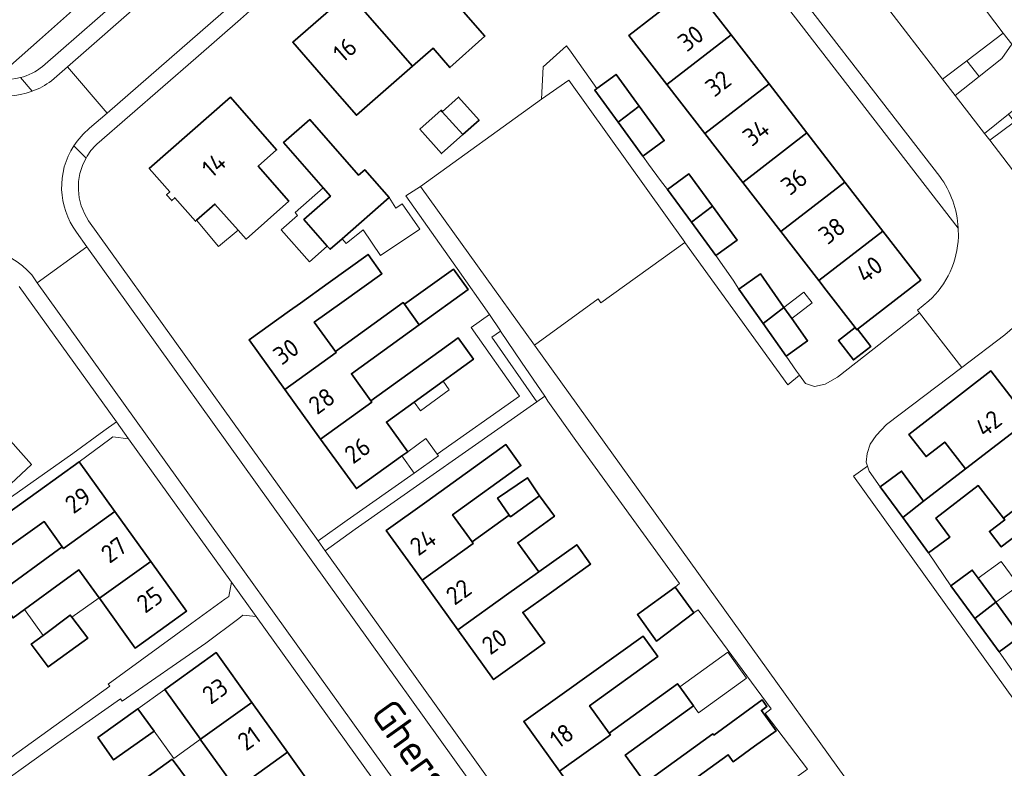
# Model space of a CAD drawing. Header units: metres. Extents: x 104777 to 177370, y 409697 to 438337.
# Tile 84 of 133: x 129984 to 130082, y 423146 to 423221. Entities that reach past the tile are written whole.
import ezdxf
from ezdxf.enums import TextEntityAlignment as Align
from ezdxf.lldxf.tags import DXFTag

# ---------------------------------------------------------------- set-up
doc = ezdxf.new("R2010")
doc.units = ezdxf.units.M
for name, color, linetype, lineweight in [('B-WE-GR-BEPLANTING_CULTUUR_BODEMBEDEKKER-GV', 90, 'Continuous', 18), ('B-WE-GR-GROENVOORZIENING-GV', 80, 'Continuous', 18), ('B-WE-IE-TERREINAFSCHEIDING_KUNSTMATIG_HEKWERK-G', 20, 'IE-TERREINAFSCHEIDING_KUNSTMATIG-SO', 18), ('B-WE-KG-GRENS_PERCEEL-G', 150, 'KG-PERCEEL-SO', 18), ('B-WE-OG-BEBOUWING-GV', 7, 'Continuous', 35), ('B-WE-OG-BEBOUWING_HUISNUMMER-T18', 10, 'Continuous', 18), ('B-WE-OG-BEBOUWING_LUIFEL-GV', 7, 'Continuous', 18), ('B-WE-OG-BEBOUWING_STRAATNAAM-T18', 10, 'Continuous', 18), ('B-WE-OG-TERREIN_ERF-GV', 7, 'Continuous', 18), ('B-WE-VH-GESLOTENVERHARDING_ASFALT-GV', 10, 'Continuous', 18), ('B-WE-VH-OPENVERHARDING_BETONSTRAATSTEEN-GV', 90, 'Continuous', 18), ('B-WE-VH-OPENVERHARDING_TEGEL-GV', 90, 'Continuous', 18)]:
    doc.layers.add(name, color=color, linetype=linetype, lineweight=lineweight)
doc.styles.add('NLCS-ISO-M20-T18', font='NLCS-ISO.ttf', dxfattribs={"height": 0.036})
doc.styles.get("Standard").update_dxf_attribs({"font": 'Romans.shx'})
doc.linetypes.add('IE-TERREINAFSCHEIDING_KUNSTMATIG-SO', pattern='A,4,[82,NLCS.SHX,S=0.75,R=90,X=0,Y=0],4,-2', length=10)
tags = doc.linetypes.add('KG-PERCEEL-SO', pattern='A,5.5,-2,["P",Standard,S=1.8,R=0,X=-0.5,Y=-0.9],-2,5.5,-2,[5,NLCS.SHX,S=0.75,R=0,X=0,Y=0],-2', length=19).pattern_tags.tags
tags[6] = DXFTag(74, 10)

msp = doc.modelspace()

# ---------------------------------------------------------------- linework, layer by layer
at = {"layer": 'B-WE-GR-BEPLANTING_CULTUUR_BODEMBEDEKKER-GV', "ltscale": 20, "flags": 128}
for points in [[(130082.018, 423219.572), (130078.383, 423216.829), (130079.609, 423215.257), (130081.876, 423217.054), (130082.875, 423218.495)], [(130079.609, 423215.257), (130078.383, 423216.829), (130075.951, 423214.995), (130077.213, 423213.358)], [(130080.146, 423209.554), (130080.665, 423208.881), (130083.12, 423210.721), (130082.531, 423211.486)]]:
    msp.add_lwpolyline(points, close=True, dxfattribs=at)
at = {"layer": 'B-WE-GR-GROENVOORZIENING-GV', "ltscale": 20, "flags": 128}
msp.add_lwpolyline([(130035.369, 423182.725), (130036.166, 423183.264), (130033.846, 423186.695), (130031.751, 423189.792), (130030.855, 423189.164)], close=True, dxfattribs=at)
at = {"layer": 'B-WE-IE-TERREINAFSCHEIDING_KUNSTMATIG_HEKWERK-G', "ltscale": 20, "flags": 128}
msp.add_lwpolyline([(129985.94, 423216.26), (129995.111, 423224.3)], dxfattribs=at)
at = {"layer": 'B-WE-IE-TERREINAFSCHEIDING_KUNSTMATIG_HEKWERK-G', "ltscale": 20}
for points in [[(129977.45, 423217.28, 0.303026), (129983.724, 423215.137)], [(129983.724, 423215.137, 0.10513), (129985.94, 423216.26)]]:
    msp.add_lwpolyline(points, format="xyb", dxfattribs=at)
at = {"layer": 'B-WE-KG-GRENS_PERCEEL-G', "ltscale": 20, "flags": 128}
for points in [[(129985.622, 423218.916), (129992.248, 423224.809)], [(129982.723, 423216.337), (129985.622, 423218.916)]]:
    msp.add_lwpolyline(points, dxfattribs=at)
at = {"layer": 'B-WE-OG-BEBOUWING-GV', "ltscale": 20, "flags": 128}
for points in [[(130022.933, 423216.281), (130024.99, 423218.078), (130026.676, 423216.147), (130030.171, 423219.289), (130025.46, 423224.69), (130022.17, 423228.46), (130016.57, 423223.57)], [(130047.06, 423221.27), (130044.571, 423219.348), (130048.37, 423214.443), (130054.802, 423219.413), (130051.01, 423224.32)], [(130016.57, 423223.57), (130010.97, 423218.68), (130014.25, 423214.91), (130017.321, 423211.38), (130022.933, 423216.281)], [(130058.594, 423214.506), (130054.802, 423219.413), (130048.37, 423214.443), (130052.168, 423209.541)], [(130043.505, 423210.684), (130045.593, 423212.297), (130043.293, 423215.452), (130041.382, 423214.059), (130041.16, 423213.897)], [(130055.965, 423204.639), (130062.385, 423209.6), (130058.594, 423214.506), (130052.168, 423209.541)], [(130005.496, 423199.886), (130006.297, 423198.983), (130010.566, 423202.767), (130007.508, 423206.293), (130009.35, 423207.91), (130004.75, 423213.17), (129996.61, 423206.06), (129998.66, 423203.71), (129998.34, 423203.42), (129998.86, 423202.84), (129999.16, 423203.13), (130001.23, 423200.78), (130001.352, 423200.887), (130003.184, 423202.495)], [(130027.961, 423209.442), (130029.593, 423210.899), (130027.548, 423213.189), (130025.916, 423211.731)], [(130027.961, 423209.442), (130025.916, 423211.731), (130025.795, 423211.867), (130023.675, 423209.969), (130025.839, 423207.547)], [(130043.505, 423210.684), (130045.983, 423207.29), (130048.111, 423208.844), (130045.593, 423212.297)], [(130015.888, 423199.021), (130020.593, 423203.136), (130018.154, 423205.925), (130017.536, 423205.385), (130012.672, 423210.948), (130010.044, 423208.65), (130013.997, 423204.13), (130014.734, 423203.288), (130012.074, 423200.963), (130014.407, 423198.295), (130014.689, 423197.973)], [(130062.385, 423209.6), (130055.965, 423204.639), (130059.763, 423199.737), (130066.177, 423204.693)], [(130050.837, 423200.676), (130052.925, 423202.29), (130050.584, 423205.5), (130048.451, 423203.945)], [(130059.763, 423199.737), (130063.56, 423194.835), (130069.969, 423199.786), (130066.177, 423204.693)], [(130050.837, 423200.676), (130053.274, 423197.338), (130055.402, 423198.892), (130052.925, 423202.29)], [(130067.428, 423189.982), (130073.76, 423194.88), (130069.969, 423199.786), (130063.56, 423194.835), (130064.3, 423193.88), (130067.203, 423190.133), (130067.36, 423189.93)], [(130010.65, 423191.82), (130006.59, 423188.9), (130010.17, 423183.943), (130015.298, 423187.647), (130015.222, 423187.752), (130013.118, 423190.668), (130015.881, 423192.654), (130019.878, 423195.52), (130018.489, 423197.458), (130014.491, 423194.593), (130011.727, 423192.595)], [(130022.135, 423192.467), (130023.616, 423190.415), (130028.503, 423193.942), (130027.022, 423195.994)], [(130057.996, 423190.537), (130060.085, 423192.151), (130057.72, 423195.498), (130055.564, 423193.975)], [(130010.17, 423183.943), (130013.75, 423178.986), (130018.877, 423182.689), (130018.787, 423182.813), (130016.834, 423185.518), (130023.616, 423190.415), (130022.135, 423192.467), (130022.005, 423192.647), (130015.222, 423187.752), (130015.298, 423187.647)], [(130060.289, 423187.297), (130062.439, 423188.819), (130060.871, 423191.039), (130060.085, 423192.151), (130057.996, 423190.537)], [(130067.428, 423189.982), (130067.36, 423189.93), (130067.203, 423190.133), (130065.53, 423188.837), (130067.022, 423186.91), (130068.763, 423188.259)], [(130013.75, 423178.986), (130017.33, 423174.03), (130021.38, 423176.95), (130021.873, 423177.305), (130022.457, 423177.727), (130020.323, 423180.684), (130023.103, 423182.691), (130025.991, 423184.776), (130027.106, 423185.581), (130029.028, 423186.969), (130027.499, 423189.101), (130025.57, 423187.709), (130018.787, 423182.813), (130018.877, 423182.689)], [(130084.57, 423180.891), (130080.78, 423185.8), (130072.58, 423179.46), (130074.17, 423177.4), (130074.291, 423177.244), (130076.158, 423178.686), (130078.233, 423175.999)], [(130074.048, 423172.768), (130071.959, 423171.156), (130074.539, 423167.622), (130076.667, 423169.176), (130075.281, 423171.077), (130079.512, 423174.343), (130082.024, 423171.091), (130088.36, 423175.983), (130084.57, 423180.891), (130078.233, 423175.999)], [(129982.767, 423174.52), (129984.835, 423176.447), (129981.654, 423180.025), (129979.542, 423178.148)], [(130023.893, 423164.87), (130029.008, 423168.548), (130028.898, 423168.701), (130026.945, 423171.418), (130033.781, 423176.332), (130032.269, 423178.434), (130024.38, 423172.76), (130020.32, 423169.84)], [(129985.54, 423173.79), (129984.466, 423173.018), (129977.814, 423168.236), (129979.409, 423165.984), (129986.112, 423170.73), (129987.914, 423168.225), (129988.047, 423168.04), (129993.18, 423171.733), (129989.6, 423176.71)], [(130071.959, 423171.156), (130074.048, 423172.768), (130071.849, 423175.784), (130069.716, 423174.229)], [(130085.815, 423166.183), (130092.15, 423171.075), (130088.36, 423175.983), (130082.024, 423171.091), (130082.154, 423170.923), (130080.62, 423169.749), (130081.803, 423168.212), (130083.341, 423169.386)], [(130032.62, 423171.376), (130032.727, 423171.221), (130035.647, 423173.32), (130034.421, 423175.113), (130031.453, 423173.072)], [(130035.558, 423165.7), (130033.454, 423168.627), (130035.29, 423169.946), (130037.125, 423171.266), (130035.647, 423173.32), (130032.727, 423171.221), (130032.62, 423171.376), (130028.898, 423168.701), (130029.008, 423168.548), (130023.893, 423164.87), (130027.466, 423159.9), (130032.583, 423163.579), (130035.206, 423165.448)], [(129991.597, 423163.106), (129991.627, 423163.064), (129996.76, 423166.756), (129993.18, 423171.733), (129988.047, 423168.04), (129987.914, 423168.225), (129981.309, 423163.399), (129982.988, 423161.099), (129984.135, 423161.936), (129986.868, 423163.931), (129989.58, 423165.91)], [(130027.466, 423159.9), (130031.04, 423154.93), (130035.1, 423157.85), (130036.155, 423158.609), (130033.963, 423161.658), (130036.599, 423163.504), (130040.75, 423166.479), (130039.357, 423168.423), (130035.558, 423165.7), (130035.206, 423165.448), (130032.583, 423163.579)], [(129996.76, 423166.756), (129991.627, 423163.064), (129995.207, 423158.089), (129996.28, 423158.86), (130000.34, 423161.78)], [(130079.175, 423161.055), (130081.263, 423162.668), (130079.516, 423165.064), (130078.919, 423165.883), (130076.786, 423164.328)], [(130049.203, 423164.176), (130045.425, 423161.435), (130047.327, 423158.782), (130051.064, 423161.612)], [(130081.609, 423157.721), (130083.737, 423159.275), (130081.263, 423162.668), (130079.175, 423161.055)], [(129988.877, 423161.171), (129988.711, 423161.392), (129985.992, 423159.35), (129984.817, 423158.468), (129986.494, 423156.208), (129990.458, 423159.066)], [(130037.637, 423145.763), (130042.727, 423149.418), (130042.609, 423149.582), (130040.646, 423152.295), (130047.468, 423157.23), (130045.99, 423159.274), (130038.13, 423153.64), (130034.07, 423150.73)], [(129999.25, 423154.72), (129998.168, 423153.947), (130001.728, 423148.967), (130006.88, 423152.65), (130003.32, 423157.63)], [(130051.029, 423152.309), (130049.655, 423154.209), (130049.431, 423154.518), (130042.609, 423149.582), (130042.727, 423149.418), (130037.637, 423145.763), (130041.204, 423140.796), (130046.31, 423144.463), (130046.208, 423144.605), (130044.206, 423147.374)], [(130053.061, 423149.393), (130052.982, 423149.503), (130046.208, 423144.605), (130046.31, 423144.463), (130041.204, 423140.796), (130044.77, 423135.83), (130048.83, 423138.75), (130049.84, 423139.476), (130047.666, 423142.484), (130054.49, 423147.417), (130054.998, 423146.714), (130057.15, 423148.27), (130059.302, 423149.825), (130057.831, 423151.86), (130058.374, 423152.252), (130057.908, 423152.897)], [(129991.457, 423149.149), (129993.044, 423146.9), (129997.104, 423149.762), (129995.466, 423152.015)], [(130001.787, 423148.884), (130005.288, 423143.987), (130010.44, 423147.67), (130006.88, 423152.65), (130001.728, 423148.967)], [(130000.521, 423144.762), (129998.91, 423146.976), (129995.084, 423144.21), (129996.687, 423141.992)], [(130010.44, 423147.67), (130005.288, 423143.987), (130008.848, 423139.007), (130009.93, 423139.78), (130014, 423142.69)]]:
    msp.add_lwpolyline(points, close=True, dxfattribs=at)
at = {"layer": 'B-WE-OG-BEBOUWING_LUIFEL-GV', "ltscale": 20, "flags": 128}
for points in [[(130013.997, 423204.13), (130011.188, 423201.644), (130011.445, 423201.353), (130009.808, 423199.903), (130012.626, 423196.719), (130014.407, 423198.295), (130012.074, 423200.963), (130014.734, 423203.288)], [(130019.725, 423197.343), (130023.655, 423199.987), (130021.907, 423202.51), (130021.282, 423202.092), (130020.593, 423203.136), (130015.888, 423199.021), (130016.304, 423198.532), (130018.004, 423199.9)], [(130005.496, 423199.886), (130003.184, 423202.495), (130001.352, 423200.887), (130003.522, 423198.257)], [(130060.871, 423191.039), (130062.917, 423192.619), (130062.085, 423193.696), (130060.085, 423192.151)], [(130023.103, 423182.691), (130023.728, 423181.826), (130026.615, 423183.911), (130025.991, 423184.776)], [(130025.391, 423177.489), (130024.274, 423179.038), (130022.457, 423177.727), (130021.873, 423177.305), (130023.12, 423175.577), (130025.521, 423177.31)], [(130081.263, 423162.668), (130083.559, 423164.342), (130081.812, 423166.738), (130079.516, 423165.064)], [(129991.597, 423163.106), (129989.58, 423165.91), (129986.868, 423163.931), (129984.135, 423161.936), (129985.992, 423159.35), (129988.711, 423161.392), (129988.877, 423161.171)], [(130049.655, 423154.209), (130051.029, 423152.309), (130051.534, 423151.611), (130056.334, 423155.083), (130054.455, 423157.681)], [(130001.728, 423148.967), (129998.168, 423153.947), (129995.466, 423152.015), (129997.104, 423149.762), (129999.081, 423147.043)]]:
    msp.add_lwpolyline(points, close=True, dxfattribs=at)
at = {"layer": 'B-WE-OG-TERREIN_ERF-GV', "ltscale": 20, "flags": 128}
for points in [[(130034.54, 423246.09), (130029.131, 423241.378), (130028.589, 423240.906), (130024.687, 423237.506), (130024.391, 423237.249), (130019.62, 423233.092), (130019.279, 423232.795), (130013.822, 423228.041), (130013.524, 423227.781), (130010.417, 423225.074), (130009.785, 423224.524), (130007.34, 423222.394), (130006.633, 423221.778), (130005.734, 423220.995), (130001.255, 423217.093), (129991.38, 423208.49)], [(130077.52, 423199.21), (130077.5, 423200.09), (130055.205, 423228.939), (130053.699, 423230.887), (130051.103, 423234.246), (130047.875, 423238.424), (130042.8, 423244.99)], [(129985.94, 423216.26), (129995.111, 423224.3)], [(129990.55, 423200.83), (130000.12, 423187.471), (130013.495, 423168.8), (130016.393, 423170.884), (130023.12, 423175.577), (130025.521, 423177.31), (130025.391, 423177.489), (130033.637, 423183.271), (130028.806, 423190.161), (130030.643, 423191.449), (130030.639, 423191.455), (130027.391, 423196.056), (130022.28, 423203.323), (130023.722, 423204.234), (130035.838, 423212.999), (130035.987, 423216.22), (130038.325, 423218.333), (130038.809, 423217.68), (130041.382, 423214.059), (130043.293, 423215.452), (130045.593, 423212.297), (130048.111, 423208.844), (130045.983, 423207.29), (130046.548, 423206.468), (130047.721, 423204.86), (130048.451, 423203.945), (130050.584, 423205.5), (130052.925, 423202.29), (130055.402, 423198.892), (130053.274, 423197.338), (130055.011, 423194.869), (130055.564, 423193.975), (130057.72, 423195.498), (130060.085, 423192.151), (130060.871, 423191.039), (130062.439, 423188.819), (130060.289, 423187.297), (130061.353, 423185.773), (130061.643, 423185.367), (130062.24, 423184.532), (130063.124, 423184.243), (130064.187, 423184.493), (130065.43, 423185.19), (130069.093, 423188.059), (130073.64, 423191.62), (130073.44, 423191.88), (130074.57, 423192.8)], [(129975.188, 423167.843), (129988.962, 423177.547), (129992.082, 423179.802), (129993.322, 423180.698), (129983.59, 423194.24)], [(130082.16, 423189.4), (130077.856, 423186.139)], [(130077.856, 423186.139), (130070.32, 423180.43), (130069.295, 423179.336), (130068.689, 423178.484), (130068.415, 423177.556), (130068.295, 423176.696), (130068.438, 423176.279), (130068.608, 423175.783), (130069.716, 423174.229), (130071.849, 423175.784), (130074.048, 423172.768), (130078.233, 423175.999), (130076.158, 423178.686), (130074.291, 423177.244), (130074.17, 423177.4), (130072.58, 423179.46), (130080.78, 423185.8), (130084.57, 423180.891)], [(129977.957, 423143.718), (129992.679, 423154.29), (129992.502, 423154.485), (130000.872, 423160.578), (130004.174, 423162.979), (130004.555, 423163.256), (130004.826, 423164.69), (129994.523, 423179.027), (129992.983, 423179.207), (129992.674, 423178.979), (129989.6, 423176.71), (129993.18, 423171.733), (129996.76, 423166.756), (130000.34, 423161.78), (129996.28, 423158.86), (129995.207, 423158.089), (129991.627, 423163.064), (129991.597, 423163.106), (129989.58, 423165.91), (129986.868, 423163.931), (129984.135, 423161.936), (129982.988, 423161.099)], [(130083.341, 423169.386), (130081.803, 423168.212), (130080.62, 423169.749), (130082.154, 423170.923), (130082.024, 423171.091), (130079.512, 423174.343), (130075.281, 423171.077), (130076.667, 423169.176), (130074.539, 423167.622), (130076.786, 423164.328), (130078.919, 423165.883), (130079.516, 423165.064), (130081.263, 423162.668), (130083.737, 423159.275), (130081.609, 423157.721), (130083.953, 423154.345)], [(129981.309, 423163.399), (129987.914, 423168.225), (129986.112, 423170.73), (129979.409, 423165.984)], [(130037.637, 423145.763), (130034.07, 423150.73), (130038.13, 423153.64), (130045.99, 423159.274), (130047.468, 423157.23), (130040.646, 423152.295), (130042.609, 423149.582), (130049.431, 423154.518), (130049.655, 423154.209), (130051.029, 423152.309), (130044.206, 423147.374), (130046.208, 423144.605), (130052.982, 423149.503), (130053.061, 423149.393), (130057.908, 423152.897), (130058.374, 423152.252), (130057.831, 423151.86), (130059.302, 423149.825), (130057.15, 423148.27), (130054.998, 423146.714), (130054.49, 423147.417), (130047.666, 423142.484)]]:
    msp.add_lwpolyline(points, dxfattribs=at)
for points in [[(130016.57, 423223.57), (130022.17, 423228.46), (130025.46, 423224.69), (130030.171, 423219.289), (130026.676, 423216.147), (130024.99, 423218.078), (130022.933, 423216.281), (130017.321, 423211.38), (130014.25, 423214.91), (130010.97, 423218.68)], [(130069.969, 423199.786), (130073.76, 423194.88), (130067.428, 423189.982), (130068.763, 423188.259), (130067.022, 423186.91), (130065.53, 423188.837), (130067.203, 423190.133), (130064.3, 423193.88), (130063.56, 423194.835), (130059.763, 423199.737), (130055.965, 423204.639), (130052.168, 423209.541), (130048.37, 423214.443), (130044.571, 423219.348), (130047.06, 423221.27), (130051.01, 423224.32), (130054.802, 423219.413), (130058.594, 423214.506), (130062.385, 423209.6), (130066.177, 423204.693)], [(130006.297, 423198.983), (130005.496, 423199.886), (130003.184, 423202.495), (130001.352, 423200.887), (130001.23, 423200.78), (129999.16, 423203.13), (129998.86, 423202.84), (129998.34, 423203.42), (129998.66, 423203.71), (129996.61, 423206.06), (130004.75, 423213.17), (130009.35, 423207.91), (130007.508, 423206.293), (130010.566, 423202.767)], [(130025.916, 423211.731), (130027.548, 423213.189), (130029.593, 423210.899), (130027.961, 423209.442), (130025.839, 423207.547), (130023.675, 423209.969), (130025.795, 423211.867)], [(130020.593, 423203.136), (130015.888, 423199.021), (130014.689, 423197.973), (130014.407, 423198.295), (130012.074, 423200.963), (130014.734, 423203.288), (130013.997, 423204.13), (130010.044, 423208.65), (130012.672, 423210.948), (130017.536, 423205.385), (130018.154, 423205.925)], [(130021.873, 423177.305), (130021.38, 423176.95), (130017.33, 423174.03), (130013.75, 423178.986), (130010.17, 423183.943), (130006.59, 423188.9), (130010.65, 423191.82), (130011.727, 423192.595), (130014.491, 423194.593), (130018.489, 423197.458), (130019.878, 423195.52), (130015.881, 423192.654), (130013.118, 423190.668), (130015.222, 423187.752), (130022.005, 423192.647), (130022.135, 423192.467), (130023.616, 423190.415), (130016.834, 423185.518), (130018.787, 423182.813), (130025.57, 423187.709), (130027.499, 423189.101), (130029.028, 423186.969), (130027.106, 423185.581), (130025.991, 423184.776), (130023.103, 423182.691), (130020.323, 423180.684), (130022.457, 423177.727)], [(130051.064, 423161.612), (130047.327, 423158.782), (130045.425, 423161.435), (130049.203, 423164.176), (130049.646, 423164.544), (130039.263, 423178.842), (130037.303, 423181.603), (130036.485, 423182.793), (130036.166, 423183.264), (130035.369, 423182.725), (130017.204, 423169.989), (130014.194, 423167.825), (130040.94, 423130.489), (130045.996, 423134.125), (130062.433, 423145.979), (130058.202, 423151.554), (130058.806, 423151.999), (130051.488, 423161.927)], [(129979.542, 423178.148), (129981.654, 423180.025), (129984.835, 423176.447), (129982.767, 423174.52)], [(130023.893, 423164.87), (130020.32, 423169.84), (130024.38, 423172.76), (130032.269, 423178.434), (130033.781, 423176.332), (130026.945, 423171.418), (130028.898, 423168.701), (130032.62, 423171.376), (130031.453, 423173.072), (130034.421, 423175.113), (130035.647, 423173.32), (130037.125, 423171.266), (130035.29, 423169.946), (130033.454, 423168.627), (130035.558, 423165.7), (130039.357, 423168.423), (130040.75, 423166.479), (130036.599, 423163.504), (130033.963, 423161.658), (130036.155, 423158.609), (130035.1, 423157.85), (130031.04, 423154.93), (130027.466, 423159.9)], [(130033.36, 423124.95), (130007.312, 423161.231), (130005.966, 423161.362), (130005.556, 423161.055), (130002.262, 423158.592), (129993.913, 423152.793), (129993.748, 423153.005), (129987.465, 423148.62), (129979.281, 423142.727), (129984.054, 423136.209), (129983.8, 423136.036), (129987.114, 423131.099), (129993.822, 423121.304), (129993.612, 423121.187), (130000.468, 423111.396), (130002.305, 423112.695), (130006.693, 423106.185), (130014.649, 423111.587), (130015.979, 423112.615), (130023.845, 423118.173), (130028.643, 423121.477), (130032.147, 423124.057)], [(129988.711, 423161.392), (129988.877, 423161.171), (129990.458, 423159.066), (129986.494, 423156.208), (129984.817, 423158.468), (129985.992, 423159.35)], [(130006.88, 423152.65), (130010.44, 423147.67), (130014, 423142.69), (130009.93, 423139.78), (130008.848, 423139.007), (130005.288, 423143.987), (130001.787, 423148.884), (130001.728, 423148.967), (129998.168, 423153.947), (129999.25, 423154.72), (130003.32, 423157.63)], [(129997.104, 423149.762), (129993.044, 423146.9), (129991.457, 423149.149), (129995.466, 423152.015)], [(130000.521, 423144.762), (129996.687, 423141.992), (129995.084, 423144.21), (129998.91, 423146.976)]]:
    msp.add_lwpolyline(points, close=True, dxfattribs=at)
at = {"layer": 'B-WE-OG-TERREIN_ERF-GV', "ltscale": 20}
for points in [[(129977.45, 423217.28, 0.303026), (129983.724, 423215.137)], [(129983.724, 423215.137, 0.10513), (129985.94, 423216.26)], [(129991.38, 423208.49, 0.075013), (129990.294, 423207.098)], [(129990.294, 423207.098, 0.284506), (129990.55, 423200.83)], [(130074.57, 423192.8, 0.200891), (130077.52, 423199.21)]]:
    msp.add_lwpolyline(points, format="xyb", dxfattribs=at)
at = {"layer": 'B-WE-VH-GESLOTENVERHARDING_ASFALT-GV', "ltscale": 20, "flags": 128}
msp.add_lwpolyline([(130107.37, 423119.078), (130067.023, 423175.288), (130068.438, 423176.279), (130068.295, 423176.696), (130068.415, 423177.556), (130068.689, 423178.484), (130069.295, 423179.336), (130070.32, 423180.43), (130077.856, 423186.139), (130073.64, 423191.62), (130069.093, 423188.059), (130065.43, 423185.19), (130064.187, 423184.493), (130063.124, 423184.243), (130062.24, 423184.532), (130061.643, 423185.367), (130060.474, 423184.411), (130050.186, 423198.643), (130041.769, 423192.613), (130041.487, 423193.019), (130035.126, 423188.37), (130087.89, 423114.91)], dxfattribs=at)
at = {"layer": 'B-WE-VH-OPENVERHARDING_BETONSTRAATSTEEN-GV', "ltscale": 20, "flags": 128}
for points in [[(130029.15, 423251.9), (129988.425, 423216.209), (129992.404, 423211.598), (130033.48, 423247.37)], [(130061.646, 423233.7), (130061.483, 423233.537), (130056.571, 423229.94), (130075.67, 423205.25)], [(130074.57, 423192.8), (130073.44, 423191.88), (130073.64, 423191.62), (130077.856, 423186.139), (130082.16, 423189.4), (130087.411, 423193.934), (130088.363, 423198.897), (130087.916, 423199.477), (130085.333, 423202.827), (130083.818, 423204.792), (130080.665, 423208.881), (130080.146, 423209.554), (130077.213, 423213.358), (130075.951, 423214.995), (130069.772, 423223.008)], [(129990.65, 423210.07), (129992.404, 423211.598), (129988.425, 423216.209), (129986.84, 423214.82)], [(130084.77, 423205.594), (130085.402, 423206.127), (130089.81, 423209.555), (130089.474, 423209.997), (130089.356, 423209.884), (130086.74, 423213.435), (130083.12, 423210.721), (130080.665, 423208.881), (130083.818, 423204.792), (130085.333, 423202.827), (130087.916, 423199.477), (130088.363, 423198.897)], [(130087.89, 423114.91), (130035.126, 423188.37), (130023.722, 423204.234), (130022.28, 423203.323), (130027.391, 423196.056), (130030.639, 423191.455), (130030.643, 423191.449), (130031.743, 423189.804), (130031.751, 423189.792), (130033.846, 423186.695), (130036.166, 423183.264), (130036.485, 423182.793), (130037.303, 423181.603), (130039.263, 423178.842), (130049.646, 423164.544), (130049.203, 423164.176), (130051.064, 423161.612), (130051.488, 423161.927), (130058.806, 423151.999), (130058.202, 423151.554), (130062.433, 423145.979)], [(130077.5, 423200.09), (130077.52, 423199.21)], [(129984.86, 423195.4), (129985.416, 423194.624), (129990.376, 423198.23), (129989.33, 423199.69)], [(130078.29, 423072.56), (130077.87, 423074.7), (130076.9, 423077.05), (130075.62, 423079.25), (130075.031, 423080.071), (129990.376, 423198.23), (129985.416, 423194.624), (130029.85, 423132.67), (130070.87, 423075.31)]]:
    msp.add_lwpolyline(points, dxfattribs=at)
for points in [[(130078.383, 423216.829), (130082.018, 423219.572), (130075.86, 423227.713), (130072.178, 423224.868), (130069.772, 423223.008), (130075.951, 423214.995)], [(130043.505, 423210.684), (130041.16, 423213.897), (130041.382, 423214.059), (130038.809, 423217.68), (130038.325, 423218.333), (130035.987, 423216.22), (130035.838, 423212.999), (130038.556, 423214.883), (130050.168, 423198.669), (130050.186, 423198.643), (130060.474, 423184.411), (130061.643, 423185.367), (130061.353, 423185.773), (130060.289, 423187.297), (130057.996, 423190.537), (130055.564, 423193.975), (130055.011, 423194.869), (130053.274, 423197.338), (130050.837, 423200.676), (130048.451, 423203.945), (130047.721, 423204.86), (130046.548, 423206.468), (130045.983, 423207.29)], [(130082.531, 423211.486), (130086.086, 423214.365), (130082.875, 423218.495), (130081.876, 423217.054), (130079.609, 423215.257), (130077.213, 423213.358), (130080.146, 423209.554)], [(130023.722, 423204.234), (130035.126, 423188.37), (130041.487, 423193.019), (130041.769, 423192.613), (130050.186, 423198.643), (130050.168, 423198.669), (130038.556, 423214.883), (130035.838, 423212.999)], [(130100.205, 423131.692), (130097.736, 423135.104), (130095.409, 423138.319), (130092.234, 423142.877), (130088.699, 423147.683), (130086.374, 423150.947), (130083.953, 423154.345), (130081.609, 423157.721), (130079.175, 423161.055), (130076.786, 423164.328), (130074.539, 423167.622), (130071.959, 423171.156), (130069.716, 423174.229), (130068.608, 423175.783), (130068.438, 423176.279), (130067.023, 423175.288), (130107.37, 423119.078), (130108.831, 423120.004), (130103.951, 423126.587), (130101.445, 423130)]]:
    msp.add_lwpolyline(points, close=True, dxfattribs=at)
at = {"layer": 'B-WE-VH-OPENVERHARDING_BETONSTRAATSTEEN-GV', "ltscale": 20}
for points in [[(129984.893, 423213.768, -0.315352), (129976.38, 423216.03)], [(129986.84, 423214.82, -0.072992), (129984.893, 423213.768)], [(129989.066, 423208.307, -0.078561), (129990.65, 423210.07)], [(129989.33, 423199.69, -0.312164), (129989.066, 423208.307)], [(130075.67, 423205.25, -0.147315), (130077.5, 423200.09)], [(130077.52, 423199.21, -0.200891), (130074.57, 423192.8)], [(129975.606, 423196.843, -0.377499), (129984.86, 423195.4)]]:
    msp.add_lwpolyline(points, format="xyb", dxfattribs=at)
at = {"layer": 'B-WE-VH-OPENVERHARDING_TEGEL-GV', "ltscale": 20, "flags": 128}
for points in [[(130028.33, 423253.42), (130026.374, 423251.705), (130025.617, 423251.042), (130020.003, 423246.12), (130019.176, 423245.396), (130018.63, 423244.917), (130018.047, 423244.406), (130013.286, 423240.232), (130012.94, 423239.929), (130012.603, 423239.633), (130011.969, 423239.077), (130009.186, 423236.638), (130008.911, 423236.397), (130008.405, 423235.953), (130008.224, 423235.795), (130004.204, 423232.271), (130003.714, 423231.841), (130001.294, 423229.72), (129997.277, 423226.198), (129995.111, 423224.3), (129985.94, 423216.26)], [(129986.84, 423214.82), (129988.425, 423216.209), (130029.15, 423251.9)], [(129991.38, 423208.49), (130001.255, 423217.093), (130005.734, 423220.995), (130006.633, 423221.778), (130007.34, 423222.394), (130009.785, 423224.524), (130010.417, 423225.074), (130013.524, 423227.781), (130013.822, 423228.041), (130019.279, 423232.795), (130019.62, 423233.092), (130024.391, 423237.249), (130024.687, 423237.506), (130028.589, 423240.906), (130029.131, 423241.378), (130034.54, 423246.09), (130033.48, 423247.37), (129992.404, 423211.598)], [(130084.95, 423224.276), (130080.975, 423226.734), (130079.989, 423227.344), (130079.836, 423227.094), (130074.939, 423230.089), (130075.106, 423230.362), (130068.896, 423234.161), (130067.753, 423232.558), (130075.86, 423227.713), (130082.018, 423219.572), (130082.875, 423218.495)], [(130075.67, 423205.25), (130056.571, 423229.94), (130055.205, 423228.939), (130077.5, 423200.09)], [(129984.893, 423213.768), (129983.724, 423215.137)], [(129983.724, 423215.137), (129984.893, 423213.768)], [(129992.404, 423211.598), (129990.65, 423210.07)], [(129990.294, 423207.098), (129989.066, 423208.307)], [(129989.066, 423208.307), (129990.294, 423207.098)], [(130078.41, 423078.29), (130068.71, 423091.73), (130067.99, 423092.73), (130056.009, 423109.454), (130055.432, 423110.26), (130041.552, 423129.635), (130040.94, 423130.489), (130014.194, 423167.825), (130013.495, 423168.8), (130000.12, 423187.471), (129990.55, 423200.83)], [(129989.33, 423199.69), (129990.376, 423198.23), (130075.031, 423080.071), (130077.16, 423077.41)], [(130070.87, 423075.31), (130029.85, 423132.67), (129985.416, 423194.624), (129984.86, 423195.4)], [(129983.59, 423194.24), (129993.322, 423180.698), (129994.523, 423179.027), (130004.826, 423164.69), (130007.312, 423161.231), (130033.36, 423124.95)], [(129977.814, 423168.236), (129984.466, 423173.018), (129985.54, 423173.79), (129989.6, 423176.71), (129992.674, 423178.979), (129992.983, 423179.207), (129994.523, 423179.027), (129993.322, 423180.698), (129992.082, 423179.802), (129988.962, 423177.547), (129975.188, 423167.843)], [(129979.281, 423142.727), (129987.465, 423148.62), (129993.748, 423153.005), (129993.913, 423152.793), (130002.262, 423158.592), (130005.556, 423161.055), (130005.966, 423161.362), (130007.312, 423161.231), (130004.826, 423164.69), (130004.555, 423163.256), (130004.174, 423162.979), (130000.872, 423160.578), (129992.502, 423154.485), (129992.679, 423154.29), (129977.957, 423143.718)]]:
    msp.add_lwpolyline(points, dxfattribs=at)
at = {"layer": 'B-WE-VH-OPENVERHARDING_TEGEL-GV', "ltscale": 20}
for points in [[(129983.724, 423215.137, -0.303026), (129977.45, 423217.28)], [(129976.38, 423216.03, 0.315352), (129984.893, 423213.768)], [(129985.94, 423216.26, -0.10513), (129983.724, 423215.137)], [(129984.893, 423213.768, 0.072992), (129986.84, 423214.82)], [(129990.65, 423210.07, 0.078561), (129989.066, 423208.307)], [(129989.066, 423208.307, 0.312164), (129989.33, 423199.69)], [(129990.294, 423207.098, -0.075013), (129991.38, 423208.49)], [(129990.55, 423200.83, -0.284506), (129990.294, 423207.098)], [(130077.5, 423200.09, 0.147315), (130075.67, 423205.25)], [(129984.86, 423195.4, 0.377499), (129975.606, 423196.843)]]:
    msp.add_lwpolyline(points, format="xyb", dxfattribs=at)
at = {"layer": 'B-WE-VH-OPENVERHARDING_TEGEL-GV', "ltscale": 20, "flags": 128}
msp.add_lwpolyline([(130013.495, 423168.8), (130014.194, 423167.825), (130017.204, 423169.989), (130035.369, 423182.725), (130030.855, 423189.164), (130031.751, 423189.792), (130031.743, 423189.804), (130030.643, 423191.449), (130028.806, 423190.161), (130033.637, 423183.271), (130025.391, 423177.489), (130025.521, 423177.31), (130023.12, 423175.577), (130016.393, 423170.884)], close=True, dxfattribs=at)

# ---------------------------------------------------------------- texts
at = {"layer": 'B-WE-OG-BEBOUWING_HUISNUMMER-T18', "ltscale": 20, "style": 'NLCS-ISO-M20-T18'}
for s, rotation, p in [('30', 37.6, (130050.764, 423219.077)), ('16', 41.1, (130016.178, 423217.917)), ('32', 37.7, (130053.503, 423214.552)), ('34', 37.7, (130057.295, 423209.645)), ('14', 41.1, (130003.083, 423206.403)), ('36', 37.7, (130061.09, 423204.734)), ('38', 37.7, (130064.878, 423199.832)), ('40', 37.7, (130068.624, 423195.965)), ('30', 35.8, (130010.294, 423187.746)), ('28', 35.8, (130013.857, 423182.808)), ('42', 37.7, (130080.535, 423180.554)), ('26', 35.8, (130017.431, 423177.857)), ('29', 35.7, (129989.491, 423172.882)), ('27', 35.7, (129993.072, 423167.906)), ('24', 35.7, (130023.987, 423168.68)), ('25', 35.7, (129996.652, 423162.93)), ('22', 35.7, (130027.561, 423163.711)), ('20', 35.7, (130031.134, 423158.74)), ('23', 35.6, (130003.189, 423153.801)), ('18', 35.9, (130037.866, 423149.314)), ('21', 35.6, (130006.585, 423149.05))]:
    msp.add_text(s, height=1.8, rotation=rotation, dxfattribs=at).set_placement(p, align=Align.MIDDLE)
at = {"layer": 'B-WE-OG-BEBOUWING_STRAATNAAM-T18', "ltscale": 20, "style": 'NLCS-ISO-M20-T18'}
msp.add_text('Gherstkamp', height=3, rotation=305.6, dxfattribs=at).set_placement((130025.514, 423143.724), align=Align.MIDDLE)

doc.saveas('drawing.dxf')
